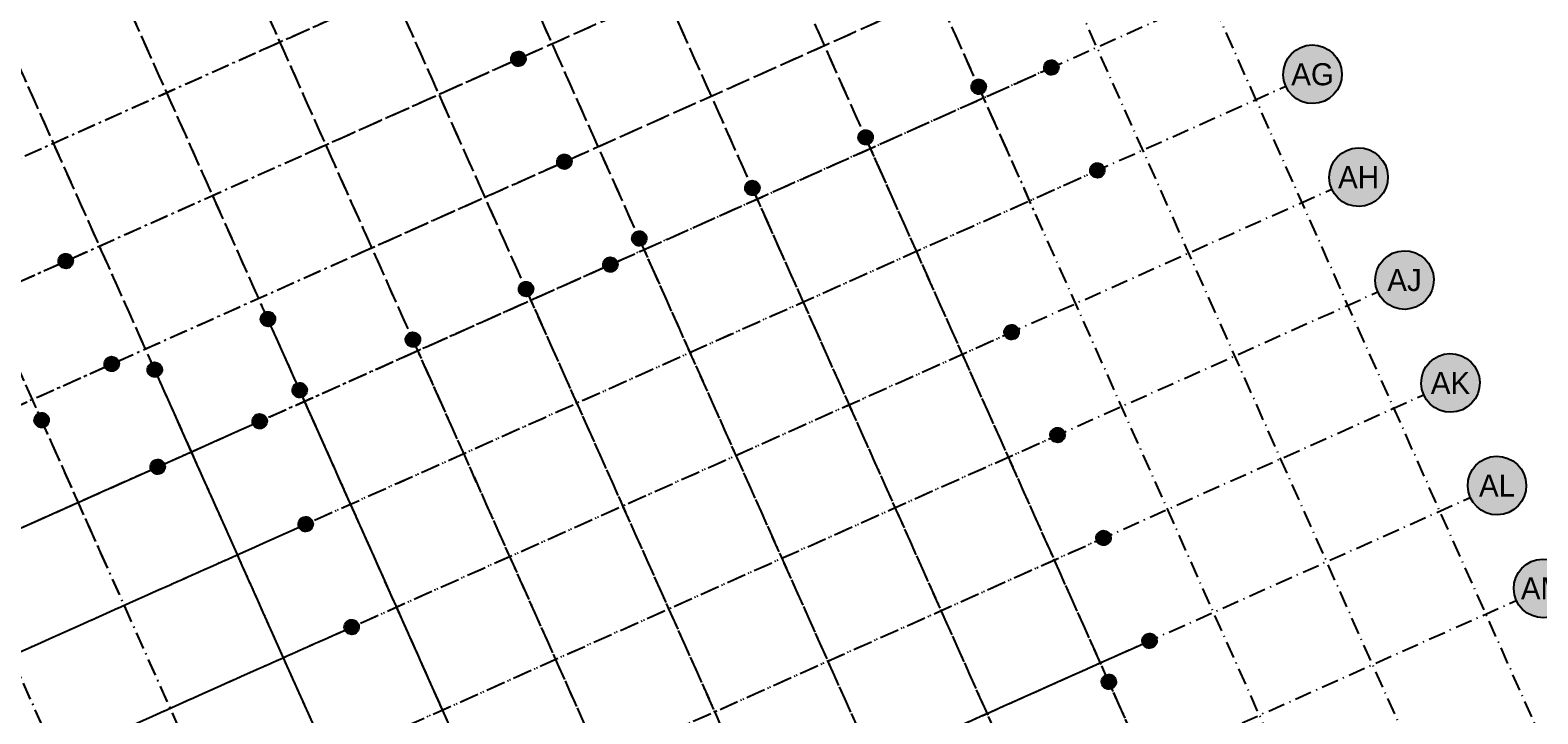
# Model space of a CAD drawing. Header units: millimetres. Extents: x 16159277 to 16906968, y 17874136 to 18424984.
# Tile 7 of 12: x 16395885 to 16529680, y 18163448 to 18224114. Entities that reach past the tile are written whole.
import ezdxf
from ezdxf.enums import TextEntityAlignment as Align

# ---------------------------------------------------------------- set-up
doc = ezdxf.new("R2010")
doc.units = ezdxf.units.MM
doc.header["$LTSCALE"] = 100
doc.linetypes.add('B_GRIDLINE', pattern=[41, 15, -5, 1, -5, 15])
for name, color, linetype in [('S-GRID-2000', 232, 'B_GRIDLINE'), ('S-GRID-2000-IDEN', 13, 'Continuous'), ('S-GRID-300-D', 232, 'B_GRIDLINE'), ('S-GRID-300-D-IDEN', 13, 'Continuous'), ('S-GRID-300-E', 232, 'B_GRIDLINE'), ('S-GRID-300-E-IDEN', 13, 'Continuous'), ('S-GRID-300-H', 232, 'B_GRIDLINE')]:
    doc.layers.add(name, color=color, linetype=linetype)
for name, color, linetype, plot in [('S-GRID-300-F', 232, 'B_GRIDLINE', False), ('S-GRID-300-F-IDEN', 13, 'Continuous', False), ('S-GRID-300-H-IDEN', 13, 'Continuous', False), ('S-GRID-300-I', 232, 'B_GRIDLINE', False), ('S-GRID-300-I-IDEN', 13, 'Continuous', False), ('S-GRID-300-K', 232, 'B_GRIDLINE', False), ('S-GRID-300-K-IDEN', 13, 'Continuous', False)]:
    doc.layers.add(name, color=color, linetype=linetype, plot=plot)
doc.styles.add('CAA-ENG', font='caa_eng.shx')

# ---------------------------------------------------------------- blocks, each defined once
blk = doc.blocks.new('agrbbc')
h = blk.add_hatch(color=255)
h.dxf.hatch_style = 1
edge = h.paths.add_edge_path()
edge.add_ellipse((1, 0), major_axis=(2600, 45), ratio=1, start_angle=0, end_angle=360)
at = {"linetype": 'Continuous'}
blk.add_ellipse((1, 0), major_axis=(2600, 45), ratio=1, dxfattribs=at)
at = {"style": 'CAA-ENG'}
blk.add_attdef('1', text='', height=1957, dxfattribs=at).set_placement((1, 0), align=Align.MIDDLE_CENTER)

msp = doc.modelspace()

# ---------------------------------------------------------------- linework, layer by layer
at = {"layer": 'S-GRID-2000'}
for p, q in [((16567329, 18077721), (16473149, 18288501)), ((16547243, 18068746), (16453062, 18279527)), ((16537200, 18064259), (16443019, 18275039)), ((16527157, 18059771), (16432976, 18270552)), ((16517114, 18055284), (16422933, 18266064)), ((16507071, 18050797), (16412890, 18261577)), ((16497028, 18046309), (16402847, 18257089)), ((16286316, 18164206), (16490997, 18255662)), ((16486984, 18041822), (16392804, 18252602)), ((16476941, 18037334), (16382761, 18248115)), ((16290396, 18155076), (16495077, 18246532)), ((16464288, 18038690), (16372717, 18243627)), ((16454244, 18034203), (16362674, 18239140)), ((16294475, 18145946), (16499156, 18237402)), ((16298555, 18136816), (16503236, 18228272)), ((16302634, 18127686), (16507315, 18219142)), ((16306714, 18118556), (16511394, 18210012)), ((16310793, 18109426), (16515474, 18200882)), ((16348100, 18115143), (16519553, 18191751)), ((16387779, 18121919), (16523684, 18182644)), ((16391858, 18112789), (16527764, 18173514))]:
    msp.add_line(p, q, dxfattribs=at)
msp.add_lwpolyline([(16557286, 18073234), (16463105, 18284014), (16463105, 18284014), (16463105, 18284014)], dxfattribs=at)
at = {"layer": 'S-GRID-300-D'}
for p, q in [((16402476, 18177027), (16376262, 18235694)), ((16330828, 18173142), (16398451, 18203358)), ((16334907, 18164012), (16402531, 18194228)), ((16338987, 18154882), (16406610, 18185098))]:
    msp.add_line(p, q, dxfattribs=at)
at = {"layer": 'S-GRID-300-E'}
for p, q in [((16442648, 18194977), (16416434, 18253644)), ((16432611, 18190492), (16406400, 18249161)), ((16422562, 18186002), (16396348, 18244669)), ((16412519, 18181515), (16386305, 18240182)), ((16402476, 18177027), (16376262, 18235694)), ((16366920, 18200222), (16434544, 18230437)), ((16371000, 18191092), (16438623, 18221307)), ((16375079, 18181962), (16442703, 18212177)), ((16379159, 18172832), (16446782, 18203047))]:
    msp.add_line(p, q, dxfattribs=at)
at = {"layer": 'S-GRID-300-F'}
for p, q in [((16482813, 18212924), (16456606, 18271594)), ((16472777, 18208439), (16446563, 18267106)), ((16462734, 18203952), (16436520, 18262619)), ((16452691, 18199465), (16426477, 18258131)), ((16416393, 18222327), (16486175, 18253507)), ((16442648, 18194977), (16416434, 18253644)), ((16432611, 18190492), (16406400, 18249161)), ((16420473, 18213197), (16477756, 18238793)), ((16424552, 18204067), (16481835, 18229663)), ((16428632, 18194937), (16485915, 18220532))]:
    msp.add_line(p, q, dxfattribs=at)
at = {"layer": 'S-GRID-300-H'}
for p, q in [((16442993, 18140276), (16417252, 18197884)), ((16432950, 18135788), (16407209, 18193397)), ((16349730, 18159682), (16415663, 18189143)), ((16422907, 18131301), (16397166, 18188910)), ((16412864, 18126814), (16387123, 18184422)), ((16353809, 18150552), (16419743, 18180013)), ((16357889, 18141422), (16423822, 18170882))]:
    msp.add_line(p, q, dxfattribs=at)
at = {"layer": 'S-GRID-300-I'}
for p, q in [((16417048, 18189762), (16485915, 18220532)), ((16485758, 18206330), (16480325, 18218495)), ((16496233, 18155944), (16470288, 18214010)), ((16421128, 18180632), (16489994, 18211402)), ((16486190, 18151456), (16460245, 18209523)), ((16476147, 18146969), (16450202, 18205036)), ((16466104, 18142481), (16440159, 18200548)), ((16425208, 18171501), (16482384, 18197049)), ((16456065, 18137996), (16430122, 18196064)), ((16446018, 18133506), (16420072, 18191573)), ((16429287, 18162371), (16486463, 18187919)), ((16433366, 18153241), (16490543, 18178789)), ((16437446, 18144111), (16494622, 18169659))]:
    msp.add_line(p, q, dxfattribs=at)
at = {"layer": 'S-GRID-300-K'}
for p, q in [((16452715, 18150934), (16494622, 18169659)), ((16517040, 18109376), (16491877, 18165693))]:
    msp.add_line(p, q, dxfattribs=at)

# ---------------------------------------------------------------- block references
at = {"layer": 'S-GRID-2000-IDEN', "linetype": 'Continuous'}
for p, values in [((16509688, 18220202), {'1': 'AG'}), ((16513767, 18211072), {'1': 'AH'}), ((16517847, 18201942), {'1': 'AJ'}), ((16521926, 18192812), {'1': 'AK'}), ((16526057, 18183705), {'1': 'AL'}), ((16530137, 18174575), {'1': 'AM'})]:
    msp.add_blockref('agrbbc', p, dxfattribs=at).add_auto_attribs(values)
at = {"layer": 'S-GRID-300-D-IDEN', "xscale": 0.25, "yscale": 0.25, "zscale": 0.25, "rotation": 24.08}
for p, values in [((16399044, 18203623), {'1': 'AD'}), ((16403124, 18194493), {'1': 'AE'}), ((16407203, 18185363), {'1': 'AF'})]:
    msp.add_blockref('agrbbc', p, dxfattribs=at).add_auto_attribs(values)
at = {"layer": 'S-GRID-300-E-IDEN', "xscale": 0.25, "yscale": 0.25, "zscale": 0.25, "rotation": 24.08}
for p, values in [((16439216, 18221573), {'1': 'AD'}), ((16443296, 18212443), {'1': 'AE'}), ((16447375, 18203313), {'1': 'AF'})]:
    msp.add_blockref('agrbbc', p, dxfattribs=at).add_auto_attribs(values)
at = {"layer": 'S-GRID-300-F-IDEN', "xscale": 0.25, "yscale": 0.25, "zscale": 0.25, "rotation": 24.08}
msp.add_blockref('agrbbc', (16486508, 18220798), dxfattribs=at).add_auto_attribs({'1': 'AF'})
at = {"layer": 'S-GRID-300-H-IDEN', "xscale": 0.25, "yscale": 0.25, "zscale": 0.25, "rotation": 24.08}
for p, values in [((16416987, 18198478), {'1': '13'}), ((16406944, 18193990), {'1': '12'}), ((16396901, 18189503), {'1': '11'}), ((16416256, 18189408), {'1': 'AF'}), ((16420336, 18180278), {'1': 'AG'}), ((16424415, 18171148), {'1': 'AH'})]:
    msp.add_blockref('agrbbc', p, dxfattribs=at).add_auto_attribs(values)
at = {"layer": 'S-GRID-300-I-IDEN', "xscale": 0.25, "yscale": 0.25, "zscale": 0.25, "rotation": 24.08}
for p, values in [((16486508, 18220798), {'1': 'AF'}), ((16480065, 18219091), {'1': '19'}), ((16470022, 18214604), {'1': '18'}), ((16490588, 18211668), {'1': 'AG'}), ((16459979, 18210116), {'1': '17'}), ((16449936, 18205629), {'1': '16'}), ((16439893, 18201141), {'1': '15'}), ((16429850, 18196654), {'1': '14'}), ((16482977, 18197314), {'1': 'AH'}), ((16419807, 18192167), {'1': '13'}), ((16487056, 18188184), {'1': 'AJ'}), ((16491136, 18179054), {'1': 'AK'}), ((16495215, 18169924), {'1': 'AL'})]:
    msp.add_blockref('agrbbc', p, dxfattribs=at).add_auto_attribs(values)
at = {"layer": 'S-GRID-300-K-IDEN', "xscale": 0.25, "yscale": 0.25, "zscale": 0.25, "rotation": 24.08}
for p, values in [((16495215, 18169924), {'1': 'AL'}), ((16491611, 18166287), {'1': '18'})]:
    msp.add_blockref('agrbbc', p, dxfattribs=at).add_auto_attribs(values)

doc.saveas('drawing.dxf')
